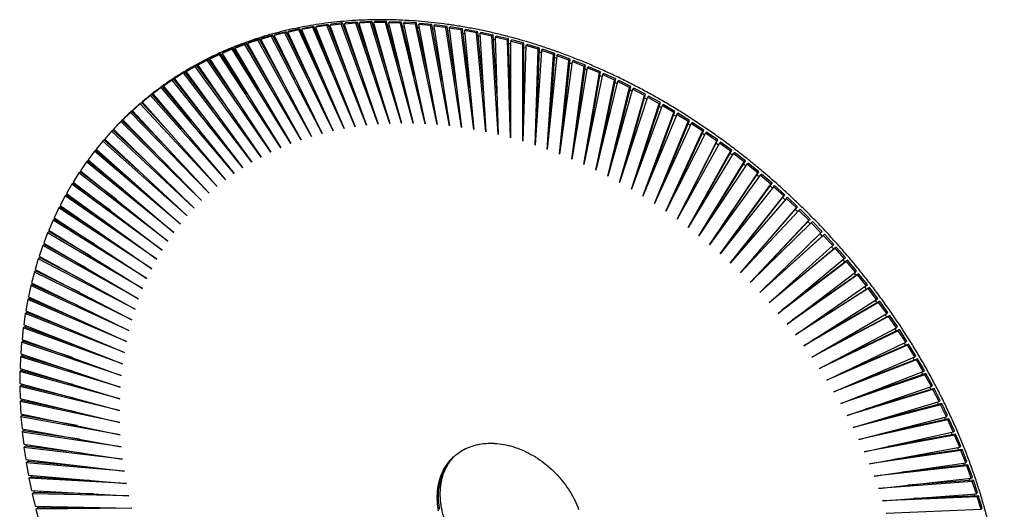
# Paper-space layout '_Trimétrica' of a CAD drawing. Header units: millimetres. Extents: x -402 to 400, y -405 to 403.
# Tile 3 of 3: x -402 to 400, y 4 to 403. Entities that reach past the tile are written whole.
import ezdxf

# ---------------------------------------------------------------- set-up
doc = ezdxf.new("R2010")
doc.units = ezdxf.units.MM

psp = doc.layouts.new('_Trimétrica')

# ---------------------------------------------------------------- linework, layer by layer
at = {"color": 7, "linetype": 'Continuous', "lineweight": 25}
for p, q in [((-115.27, 401.64), (-124.8, 401.23)), ((-116.21, 400.73), (-115.27, 401.64)), ((-102.22, 359.17), (-115.27, 401.64)), ((-113.72, 400.64), (-112.78, 401.55)), ((-103.17, 401.64), (-112.78, 401.55)), ((-104.1, 400.73), (-103.17, 401.64)), ((-91.13, 358.22), (-103.17, 401.64)), ((-101.59, 400.56), (-100.66, 401.47)), ((-90.96, 401.24), (-100.66, 401.47)), ((-174.81, 394.78), (-183.73, 392.8)), ((-183.73, 392.8), (-182.8, 393.71)), ((-173.87, 395.69), (-182.8, 393.71)), ((-174.81, 394.78), (-173.87, 395.69)), ((-137.84, 314.41), (-174.81, 394.78)), ((-156.51, 357.93), (-173.87, 395.69)), ((-163.38, 396.76), (-172.44, 395.09)), ((-172.44, 395.09), (-171.51, 396)), ((-172.44, 395.09), (-137.84, 314.41)), ((-162.45, 397.67), (-171.51, 396)), ((-163.38, 396.76), (-162.45, 397.67)), ((-128.71, 315.92), (-163.38, 396.76)), ((-145.86, 358.99), (-162.45, 397.67)), ((-151.8, 398.35), (-160.99, 396.99)), ((-160.99, 396.99), (-160.06, 397.9)), ((-160.99, 396.99), (-128.71, 315.92)), ((-160.87, 393.98), (-159.85, 394.13)), ((-150.87, 399.26), (-160.06, 397.9)), ((-151.8, 398.35), (-150.87, 399.26)), ((-119.46, 317.12), (-151.8, 398.35)), ((-135.09, 359.64), (-150.87, 399.26)), ((-149.4, 395.57), (-148.35, 395.69)), ((-140.07, 399.54), (-149.38, 398.49)), ((-149.38, 398.49), (-148.44, 399.41)), ((-149.38, 398.49), (-119.46, 317.12)), ((-139.13, 400.45), (-148.44, 399.41)), ((-140.07, 399.54), (-139.13, 400.45)), ((-110.09, 318.01), (-140.07, 399.54)), ((-124.22, 359.88), (-139.13, 400.45)), ((-137.78, 396.77), (-136.7, 396.87)), ((-137.62, 399.61), (-136.69, 400.52)), ((-128.2, 400.33), (-137.62, 399.61)), ((-137.62, 399.61), (-110.09, 318.01)), ((-127.27, 401.24), (-136.69, 400.52)), ((-128.2, 400.33), (-127.27, 401.24)), ((-100.61, 318.57), (-128.2, 400.33)), ((-113.26, 359.73), (-127.27, 401.24)), ((-126.03, 397.59), (-124.91, 397.66)), ((-125.73, 400.32), (-124.8, 401.23)), ((-116.21, 400.73), (-125.73, 400.32)), ((-125.73, 400.32), (-100.61, 318.57)), ((-91.04, 318.83), (-116.21, 400.73)), ((-114.16, 398.03), (-113, 398.06)), ((-104.1, 400.73), (-113.72, 400.64)), ((-113.72, 400.64), (-91.04, 318.83)), ((-81.38, 318.76), (-104.1, 400.73)), ((-102.17, 398.06), (-100.97, 398.03)), ((-101.59, 400.56), (-81.38, 318.76)), ((-91.9, 400.33), (-101.59, 400.56)), ((-91.9, 400.33), (-90.96, 401.24)), ((-71.64, 318.38), (-91.9, 400.33)), ((-80, 356.88), (-90.96, 401.24)), ((-90.08, 397.67), (-88.84, 397.6)), ((-89.37, 400.08), (-88.44, 400.99)), ((-89.37, 400.08), (-71.64, 318.38)), ((-79.6, 399.54), (-89.37, 400.08)), ((-78.67, 400.45), (-88.44, 400.99)), ((-79.6, 399.54), (-78.67, 400.45)), ((-61.84, 317.69), (-79.6, 399.54)), ((-68.83, 355.14), (-78.67, 400.45)), ((-77.9, 396.89), (-76.62, 396.79)), ((-77.07, 399.2), (-76.13, 400.11)), ((-77.07, 399.2), (-61.84, 317.69)), ((-67.23, 398.35), (-77.07, 399.2)), ((-66.3, 399.26), (-76.13, 400.11)), ((-67.23, 398.35), (-66.3, 399.26)), ((-51.97, 316.67), (-67.23, 398.35)), ((-57.66, 353.02), (-66.3, 399.26)), ((-65.64, 395.74), (-64.32, 395.59)), ((-64.69, 397.93), (-63.75, 398.84)), ((-64.69, 397.93), (-51.97, 316.67)), ((-54.8, 396.76), (-64.69, 397.93)), ((-53.86, 397.67), (-63.75, 398.84)), ((-54.8, 396.76), (-53.86, 397.67)), ((-42.06, 315.35), (-54.8, 396.76)), ((-46.48, 350.53), (-53.86, 397.67)), ((-53.32, 394.19), (-51.96, 394.01)), ((-52.24, 396.27), (-51.31, 397.18)), ((-52.24, 396.27), (-42.06, 315.35)), ((-42.31, 394.78), (-52.24, 396.27)), ((-41.37, 395.69), (-51.31, 397.18)), ((-42.31, 394.78), (-41.37, 395.69)), ((-32.1, 313.71), (-42.31, 394.78)), ((-35.33, 347.66), (-41.37, 395.69)), ((-39.75, 394.21), (-38.82, 395.12)), ((-39.75, 394.21), (-32.1, 313.71)), ((-29.78, 392.41), (-39.75, 394.21)), ((-28.85, 393.32), (-38.82, 395.12)), ((-208.02, 386.5), (-216.47, 383.6)), ((-207.08, 387.41), (-215.54, 384.51)), ((-208.02, 386.5), (-207.08, 387.41)), ((-164.38, 308), (-208.02, 386.5)), ((-187.59, 352.34), (-207.08, 387.41)), ((-197.14, 389.65), (-205.75, 387.05)), ((-205.75, 387.05), (-204.82, 387.96)), ((-205.75, 387.05), (-164.38, 308)), ((-196.2, 390.56), (-204.82, 387.96)), ((-197.14, 389.65), (-196.2, 390.56)), ((-155.68, 310.45), (-197.14, 389.65)), ((-177.39, 354.61), (-196.2, 390.56)), ((-186.06, 392.41), (-194.84, 390.12)), ((-194.84, 390.12), (-193.9, 391.03)), ((-194.84, 390.12), (-155.68, 310.45)), ((-194.25, 386.83), (-193.34, 387.08)), ((-185.13, 393.32), (-193.9, 391.03)), ((-186.06, 392.41), (-185.13, 393.32)), ((-146.83, 312.58), (-186.06, 392.41)), ((-167.02, 356.47), (-185.13, 393.32)), ((-183.73, 392.8), (-146.83, 312.58)), ((-183.3, 389.6), (-182.36, 389.83)), ((-40.94, 392.27), (-39.54, 392.01)), ((-29.78, 392.41), (-28.85, 393.32)), ((-22.12, 311.75), (-29.78, 392.41)), ((-24.2, 344.42), (-28.85, 393.32)), ((-28.52, 389.91), (-27.08, 389.61)), ((-27.22, 391.76), (-26.29, 392.67)), ((-27.22, 391.76), (-22.12, 311.75)), ((-17.23, 389.65), (-27.22, 391.76)), ((-16.29, 390.56), (-26.29, 392.67)), ((-17.23, 389.65), (-16.29, 390.56)), ((-12.11, 309.49), (-17.23, 389.65)), ((-13.12, 340.82), (-16.29, 390.56)), ((-16.08, 387.18), (-14.6, 386.83)), ((-14.67, 388.92), (-13.73, 389.83)), ((-4.66, 386.51), (-14.67, 388.92)), ((-14.67, 388.92), (-12.11, 309.49)), ((-3.72, 387.42), (-13.73, 389.83)), ((-4.66, 386.51), (-3.72, 387.42)), ((-2.1, 306.92), (-4.66, 386.51)), ((-2.1, 336.87), (-3.72, 387.42)), ((-2.1, 385.7), (-1.17, 386.61)), ((-2.1, 385.7), (-2.1, 306.92)), ((7.91, 382.98), (-2.1, 385.7)), ((8.85, 383.89), (-1.17, 386.61)), ((-229.16, 379.06), (-237.26, 375.55)), ((-228.22, 379.97), (-236.32, 376.47)), ((-229.16, 379.06), (-228.22, 379.97)), ((-181.29, 302.2), (-229.16, 379.06)), ((-207.44, 346.6), (-228.22, 379.97)), ((-218.69, 382.97), (-226.98, 379.76)), ((-226.98, 379.76), (-226.04, 380.68)), ((-226.98, 379.76), (-181.29, 302.2)), ((-217.76, 383.88), (-226.04, 380.68)), ((-218.69, 382.97), (-217.76, 383.88)), ((-172.92, 305.25), (-218.69, 382.97)), ((-197.61, 349.67), (-217.76, 383.88)), ((-216.47, 383.6), (-215.54, 384.51)), ((-216.47, 383.6), (-172.92, 305.25)), ((-215.56, 380.15), (-214.72, 380.45)), ((-205.01, 383.68), (-204.13, 383.95)), ((-3.62, 384.07), (-2.1, 383.68)), ((7.91, 382.98), (8.85, 383.89)), ((7.91, 304.05), (7.91, 382.98)), ((10.47, 382.09), (7.91, 304.05)), ((8.85, 332.58), (8.85, 383.89)), ((8.85, 380.59), (10.4, 380.15)), ((10.47, 382.09), (11.4, 383)), ((20.48, 379.07), (10.47, 382.09)), ((21.41, 379.98), (11.4, 383)), ((17.92, 300.87), (20.48, 379.07)), ((23.02, 378.1), (17.92, 300.87)), ((19.71, 327.95), (21.41, 379.98)), ((20.48, 379.07), (21.41, 379.98)), ((23.02, 378.1), (23.95, 379.02)), ((33.01, 374.78), (23.02, 378.1)), ((33.95, 375.69), (23.95, 379.02)), ((-249.4, 370.11), (-257.12, 366.02)), ((-248.47, 371.02), (-256.18, 366.93)), ((-249.4, 370.11), (-248.47, 371.02)), ((-197.49, 295.19), (-249.4, 370.11)), ((-226.47, 339.28), (-248.47, 371.02)), ((-239.4, 374.77), (-247.31, 370.97)), ((-247.31, 370.97), (-246.37, 371.88)), ((-247.31, 370.97), (-197.49, 295.19)), ((-238.46, 375.68), (-246.37, 371.88)), ((-239.4, 374.77), (-238.46, 375.68)), ((-189.48, 298.84), (-239.4, 374.77)), ((-217.07, 343.13), (-238.46, 375.68)), ((-237.26, 375.55), (-236.32, 376.47)), ((-237.26, 375.55), (-189.48, 298.84)), ((-236.02, 371.96), (-235.24, 372.32)), ((-225.92, 376.26), (-225.1, 376.58)), ((27.9, 297.4), (33.01, 374.78)), ((35.55, 373.74), (27.9, 297.4)), ((30.47, 323), (33.95, 375.69)), ((33.01, 374.78), (33.95, 375.69)), ((33.74, 372.5), (35.37, 371.9)), ((35.55, 373.74), (36.48, 374.65)), ((45.52, 370.12), (35.55, 373.74)), ((46.45, 371.03), (36.48, 374.65)), ((37.86, 293.63), (45.52, 370.12)), ((41.11, 317.73), (46.45, 371.03)), ((45.52, 370.12), (46.45, 371.03)), ((48.04, 369.01), (48.98, 369.92)), ((58.91, 366.01), (48.98, 369.92)), ((-259.16, 365.09), (-266.67, 360.71)), ((-266.67, 360.71), (-265.74, 361.62)), ((-258.23, 366), (-265.74, 361.62)), ((-259.16, 365.09), (-258.23, 366)), ((-205.31, 291.25), (-259.16, 365.09)), ((-235.64, 335.03), (-258.23, 366)), ((-257.12, 366.02), (-256.18, 366.93)), ((-257.12, 366.02), (-205.31, 291.25)), ((-255.52, 362.28), (-254.8, 362.68)), ((-245.89, 367.3), (-245.14, 367.68)), ((48.04, 369.01), (37.86, 293.63)), ((46.14, 367.88), (47.8, 367.22)), ((47.77, 289.57), (57.98, 365.1)), ((60.49, 363.91), (47.77, 289.57)), ((57.98, 365.1), (48.04, 369.01)), ((51.63, 312.15), (58.91, 366.01)), ((57.98, 365.1), (58.91, 366.01)), ((58.49, 362.9), (60.19, 362.19)), ((60.49, 363.91), (61.42, 364.82)), ((70.38, 359.71), (60.49, 363.91)), ((71.31, 360.62), (61.42, 364.82)), ((-277.91, 353.95), (-285, 349.01)), ((-276.98, 354.86), (-284.06, 349.92)), ((-277.91, 353.95), (-276.98, 354.86)), ((-220.33, 282.49), (-277.91, 353.95)), ((-253.23, 325.39), (-276.98, 354.86)), ((-268.67, 359.7), (-275.97, 355.04)), ((-275.97, 355.04), (-275.04, 355.95)), ((-275.97, 355.04), (-220.33, 282.49)), ((-267.74, 360.61), (-275.04, 355.95)), ((-268.67, 359.7), (-267.74, 360.61)), ((-212.92, 287.01), (-268.67, 359.7)), ((-244.57, 330.4), (-267.74, 360.61)), ((-266.67, 360.71), (-212.92, 287.01)), ((-264.9, 356.92), (-264.21, 357.33)), ((57.64, 285.22), (70.38, 359.71)), ((72.87, 358.45), (57.64, 285.22)), ((62.01, 306.27), (71.31, 360.62)), ((67.44, 280.58), (82.7, 353.96)), ((70.38, 359.71), (71.31, 360.62)), ((70.79, 357.57), (72.52, 356.8)), ((72.25, 300.1), (83.64, 354.87)), ((72.87, 358.45), (73.8, 359.37)), ((82.7, 353.96), (72.87, 358.45)), ((83.64, 354.87), (73.8, 359.37)), ((82.7, 353.96), (83.64, 354.87)), ((85.17, 352.64), (86.11, 353.55)), ((95.88, 348.78), (86.11, 353.55)), ((-286.89, 347.85), (-293.74, 342.64)), ((-285.95, 348.77), (-292.81, 343.55)), ((-286.89, 347.85), (-285.95, 348.77)), ((-227.52, 277.69), (-286.89, 347.85)), ((-261.63, 320.01), (-285.95, 348.77)), ((-285, 349.01), (-284.06, 349.92)), ((-285, 349.01), (-227.52, 277.69)), ((-282.87, 345.13), (-282.24, 345.59)), ((-274.03, 351.2), (-273.36, 351.63)), ((85.17, 352.64), (67.44, 280.58)), ((77.18, 275.67), (94.95, 347.87)), ((97.39, 346.47), (77.18, 275.67)), ((82.32, 293.66), (95.88, 348.78)), ((94.95, 347.87), (85.17, 352.64)), ((94.95, 347.87), (95.88, 348.78)), ((95.16, 345.86), (96.95, 344.92)), ((97.39, 346.47), (98.33, 347.39)), ((107.09, 341.43), (97.39, 346.47)), ((108.03, 342.34), (98.33, 347.39)), ((-295.58, 341.41), (-302.2, 335.93)), ((-294.64, 342.32), (-301.27, 336.84)), ((-295.58, 341.41), (-294.64, 342.32)), ((-234.49, 272.62), (-295.58, 341.41)), ((-269.74, 314.27), (-294.64, 342.32)), ((-293.74, 342.64), (-292.81, 343.55)), ((-293.74, 342.64), (-234.49, 272.62)), ((-291.42, 338.69), (-290.81, 339.18)), ((86.84, 270.48), (107.09, 341.43)), ((109.52, 339.97), (86.84, 270.48)), ((92.22, 286.95), (108.03, 342.34)), ((107.09, 341.43), (108.03, 342.34)), ((107.21, 339.46), (109.02, 338.45)), ((109.52, 339.97), (110.45, 340.88)), ((119.13, 334.64), (109.52, 339.97)), ((120.07, 335.56), (110.45, 340.88)), ((-303.98, 334.63), (-310.36, 328.89)), ((-310.36, 328.89), (-309.43, 329.8)), ((-303.05, 335.54), (-309.43, 329.8)), ((-303.98, 334.63), (-303.05, 335.54)), ((-241.23, 267.27), (-303.98, 334.63)), ((-277.55, 308.17), (-303.05, 335.54)), ((-302.2, 335.93), (-301.27, 336.84)), ((-302.2, 335.93), (-241.23, 267.27)), ((-299.69, 331.94), (-299.1, 332.44)), ((96.41, 265.03), (119.13, 334.64)), ((121.53, 333.12), (96.41, 265.03)), ((101.93, 279.99), (120.07, 335.56)), ((119.13, 334.64), (120.07, 335.56)), ((119.14, 332.73), (120.99, 331.66)), ((121.53, 333.12), (122.46, 334.03)), ((131.05, 327.53), (121.53, 333.12)), ((131.99, 328.44), (122.46, 334.03)), ((-312.08, 327.52), (-318.22, 321.52)), ((-318.22, 321.52), (-254, 255.78)), ((-312.08, 327.52), (-311.15, 328.43)), ((-247.74, 261.66), (-312.08, 327.52)), ((-285.06, 301.73), (-311.15, 328.43)), ((-310.36, 328.89), (-247.74, 261.66)), ((-307.66, 324.86), (-307.09, 325.38)), ((105.89, 259.31), (131.05, 327.53)), ((133.42, 325.94), (105.89, 259.31)), ((111.46, 272.78), (131.99, 328.44)), ((130.97, 325.68), (132.84, 324.54)), ((131.05, 327.53), (131.99, 328.44)), ((133.42, 325.94), (134.35, 326.85)), ((142.84, 320.09), (133.42, 325.94)), ((143.78, 321.01), (134.35, 326.85)), ((-327.36, 312.32), (-326.43, 313.23)), ((-299.12, 287.83), (-326.43, 313.23)), ((-319.88, 320.08), (-325.77, 313.83)), ((-325.77, 313.83), (-260.01, 249.65)), ((-319.88, 320.08), (-318.95, 320.99)), ((-254, 255.78), (-319.88, 320.08)), ((-292.26, 294.94), (-318.95, 320.99)), ((-315.34, 317.47), (-314.79, 318.01)), ((115.26, 253.33), (142.84, 320.09)), ((145.18, 318.44), (115.26, 253.33)), ((120.78, 265.35), (143.78, 321.01)), ((129.89, 257.69), (155.42, 313.25)), ((142.67, 318.32), (144.56, 317.11)), ((142.84, 320.09), (143.78, 321.01)), ((145.18, 318.44), (146.11, 319.35)), ((154.49, 312.34), (145.18, 318.44)), ((155.42, 313.25), (146.11, 319.35)), ((154.49, 312.34), (155.42, 313.25)), ((-334.53, 304.26), (-333.59, 305.17)), ((-305.66, 280.39), (-333.59, 305.17)), ((-332.91, 305.74), (-333.49, 305.03)), ((-327.36, 312.32), (-332.99, 305.83)), ((-332.99, 305.83), (-265.77, 243.28)), ((-260.01, 249.65), (-327.36, 312.32)), ((124.51, 247.1), (154.49, 312.34)), ((156.79, 310.62), (124.51, 247.1)), ((138.78, 249.82), (166.91, 305.18)), ((156.79, 310.62), (157.72, 311.54)), ((165.98, 304.27), (156.79, 310.62)), ((166.91, 305.18), (157.72, 311.54)), ((165.98, 304.27), (166.91, 305.18)), ((-339.7, 297.35), (-340.24, 296.64)), ((-334.53, 304.26), (-339.89, 297.52)), ((-339.89, 297.52), (-271.27, 236.66)), ((-265.77, 243.28), (-334.53, 304.26)), ((-329.72, 301.73), (-329.23, 302.33)), ((133.64, 240.63), (165.98, 304.27)), ((168.24, 302.5), (133.64, 240.63)), ((165.62, 302.63), (167.53, 301.23)), ((168.24, 302.5), (169.18, 303.41)), ((177.3, 295.9), (168.24, 302.5)), ((178.24, 296.81), (169.18, 303.41)), ((-341.36, 295.89), (-346.46, 288.92)), ((-341.36, 295.89), (-340.43, 296.8)), ((-271.27, 236.66), (-341.36, 295.89)), ((-311.84, 272.64), (-340.43, 296.8)), ((-336.42, 293.41), (-335.95, 294.02)), ((142.63, 233.91), (177.3, 295.9)), ((179.53, 294.07), (142.63, 233.91)), ((147.44, 241.76), (178.24, 296.81)), ((176.84, 294.32), (178.78, 292.85)), ((177.3, 295.9), (178.24, 296.81)), ((179.53, 294.07), (180.46, 294.98)), ((188.45, 287.24), (179.53, 294.07)), ((189.39, 288.15), (180.46, 294.98)), ((-347.86, 287.22), (-352.69, 280.03)), ((-347.86, 287.22), (-346.93, 288.14)), ((-276.5, 229.81), (-347.86, 287.22)), ((-317.68, 264.6), (-346.93, 288.14)), ((-346.17, 288.67), (-346.69, 287.94)), ((-346.46, 288.92), (-276.5, 229.81)), ((-342.79, 284.8), (-342.34, 285.43)), ((151.48, 226.97), (188.45, 287.24)), ((190.64, 285.35), (151.48, 226.97)), ((155.87, 233.51), (189.39, 288.15)), ((187.9, 285.73), (189.85, 284.18)), ((188.45, 287.24), (189.39, 288.15)), ((190.64, 285.35), (191.57, 286.26)), ((199.41, 278.29), (190.64, 285.35)), ((200.35, 279.2), (191.57, 286.26)), ((-354.02, 278.28), (-358.57, 270.86)), ((-354.02, 278.28), (-353.09, 279.19)), ((-281.46, 222.72), (-354.02, 278.28)), ((-323.16, 256.27), (-353.09, 279.19)), ((-352.3, 279.72), (-352.8, 278.97)), ((-352.69, 280.03), (-281.46, 222.72)), ((-348.82, 275.92), (-348.39, 276.57)), ((160.18, 219.79), (199.41, 278.29)), ((201.55, 276.35), (160.18, 219.79)), ((164.05, 225.09), (200.35, 279.2)), ((198.78, 276.86), (200.74, 275.24)), ((199.41, 278.29), (200.35, 279.2)), ((201.55, 276.35), (202.49, 277.26)), ((210.17, 269.07), (201.55, 276.35)), ((211.11, 269.98), (202.49, 277.26)), ((-359.83, 269.05), (-364.1, 261.43)), ((-359.83, 269.05), (-358.9, 269.96)), ((-286.15, 215.42), (-359.83, 269.05)), ((-328.27, 247.66), (-358.9, 269.96)), ((-358.1, 270.51), (-358.58, 269.73)), ((-358.57, 270.86), (-286.15, 215.42)), ((-354.52, 266.78), (-354.11, 267.45)), ((168.72, 212.4), (210.17, 269.07)), ((212.27, 267.07), (168.72, 212.4)), ((171.99, 216.5), (211.11, 269.98)), ((210.17, 269.07), (211.11, 269.98)), ((212.27, 267.07), (213.2, 267.99)), ((220.72, 259.58), (212.27, 267.07)), ((221.66, 260.49), (213.2, 267.99)), ((-365.29, 259.56), (-369.27, 251.73)), ((-365.29, 259.56), (-364.36, 260.47)), ((-290.56, 207.9), (-365.29, 259.56)), ((-333, 238.8), (-364.36, 260.47)), ((-364.1, 261.43), (-290.56, 207.9)), ((-359.85, 257.35), (-359.48, 258.06)), ((177.09, 204.8), (220.72, 259.58)), ((222.77, 257.53), (177.09, 204.8)), ((179.67, 207.77), (221.66, 260.49)), ((219.92, 258.31), (221.87, 256.48)), ((220.72, 259.58), (221.66, 260.49)), ((222.77, 257.53), (223.71, 258.44)), ((231.06, 249.83), (222.77, 257.53)), ((231.99, 250.74), (223.71, 258.44)), ((-370.39, 249.81), (-374.08, 241.79)), ((-370.39, 249.81), (-369.46, 250.72)), ((-294.68, 200.17), (-370.39, 249.81)), ((-337.36, 229.68), (-369.46, 250.72)), ((-369.27, 251.73), (-294.68, 200.17)), ((-368.62, 251.28), (-369.03, 250.44)), ((185.28, 196.99), (231.06, 249.83)), ((187.09, 198.91), (231.99, 250.74)), ((231.06, 249.83), (231.99, 250.74)), ((-374.08, 241.79), (-298.51, 192.25)), ((-373.33, 241.29), (-373.71, 240.42)), ((-364.81, 247.67), (-364.46, 248.41)), ((233.06, 247.73), (185.28, 196.99)), ((230.16, 248.62), (232.11, 246.73)), ((233.06, 247.73), (233.99, 248.64)), ((241.16, 239.83), (233.06, 247.73)), ((242.09, 240.74), (233.99, 248.64)), ((-375.13, 239.81), (-378.52, 231.6)), ((-375.13, 239.81), (-374.2, 240.72)), ((-298.51, 192.25), (-375.13, 239.81)), ((-341.34, 220.32), (-374.2, 240.72)), ((-369.42, 237.76), (-369.09, 238.51)), ((193.29, 188.98), (241.16, 239.83)), ((243.11, 237.69), (193.29, 188.98)), ((194.24, 189.91), (242.09, 240.74)), ((240.17, 238.7), (242.12, 236.72)), ((241.16, 239.83), (242.09, 240.74)), ((243.11, 237.69), (244.04, 238.6)), ((251.02, 229.59), (243.11, 237.69)), ((251.95, 230.5), (244.04, 238.6)), ((-379.5, 229.57), (-382.59, 221.18)), ((-379.5, 229.57), (-378.57, 230.48)), ((-302.05, 184.13), (-379.5, 229.57)), ((-344.92, 210.74), (-378.57, 230.48)), ((-378.52, 231.6), (-302.05, 184.13)), ((-377.67, 231.07), (-378.04, 230.17)), ((-373.68, 227.61), (-373.36, 228.39)), ((201.11, 180.79), (251.02, 229.59)), ((252.92, 227.41), (201.11, 180.79)), ((202.04, 181.7), (251.95, 230.5)), ((253.85, 228.32), (202.04, 181.7)), ((249.96, 228.55), (251.87, 226.53)), ((251.02, 229.59), (251.95, 230.5)), ((252.92, 227.41), (253.85, 228.32)), ((260.63, 219.12), (252.92, 227.41)), ((261.57, 220.03), (253.85, 228.32)), ((-383.49, 219.1), (-386.29, 210.54)), ((-383.49, 219.1), (-382.56, 220.01)), ((-305.29, 175.83), (-383.49, 219.1)), ((-382.59, 221.18), (-305.29, 175.83)), ((-348.12, 200.95), (-382.56, 220.01)), ((-381.66, 220.63), (-382, 219.7)), ((-377.57, 217.25), (-377.27, 218.06)), ((208.72, 172.42), (260.63, 219.12)), ((262.47, 216.9), (208.72, 172.42)), ((263.41, 217.81), (210.64, 174.14)), ((260.63, 219.12), (261.57, 220.03)), ((262.47, 216.9), (263.41, 217.81)), ((269.98, 208.44), (262.47, 216.9)), ((270.92, 209.35), (263.41, 217.81)), ((-387.11, 208.42), (-386.18, 209.33)), ((-386.29, 210.54), (-308.24, 167.35)), ((-350.92, 190.97), (-386.18, 209.33)), ((-385.28, 209.98), (-385.6, 209.02)), ((269.98, 208.44), (270.92, 209.35)), ((-387.11, 208.42), (-389.6, 199.69)), ((-308.24, 167.35), (-387.11, 208.42)), ((216.13, 163.87), (269.98, 208.44)), ((271.77, 206.17), (216.13, 163.87)), ((272.7, 207.08), (219.12, 166.35)), ((268.85, 207.5), (270.56, 205.46)), ((271.77, 206.17), (272.7, 207.08)), ((279.07, 197.55), (271.77, 206.17)), ((280, 198.46), (272.7, 207.08)), ((-390.35, 197.53), (-392.54, 188.65)), ((-390.35, 197.53), (-389.42, 198.44)), ((-310.88, 158.71), (-390.35, 197.53)), ((-389.6, 199.69), (-310.88, 158.71)), ((-353.32, 180.81), (-389.42, 198.44)), ((-388.51, 199.13), (-388.78, 198.12)), ((-384.2, 195.89), (-383.97, 196.76)), ((223.32, 155.16), (279.07, 197.55)), ((280.79, 195.24), (223.32, 155.16)), ((281.73, 196.15), (227.46, 158.31)), ((277.87, 196.64), (279.51, 194.61)), ((279.07, 197.55), (280, 198.46)), ((280.79, 195.24), (281.73, 196.15)), ((287.88, 186.46), (280.79, 195.24)), ((288.81, 187.37), (281.73, 196.15)), ((-393.21, 186.44), (-395.09, 177.41)), ((-393.21, 186.44), (-392.28, 187.35)), ((-313.22, 149.91), (-393.21, 186.44)), ((-392.54, 188.65), (-313.22, 149.91)), ((-355.33, 170.47), (-392.28, 187.35)), ((-391.34, 188.06), (-391.58, 187.03)), ((-386.94, 184.91), (-386.73, 185.81)), ((230.29, 146.3), (287.88, 186.46)), ((290.47, 185.03), (235.63, 150.02)), ((286.63, 185.59), (288.19, 183.57)), ((287.88, 186.46), (288.81, 187.37)), ((289.54, 184.12), (290.47, 185.03)), ((297.33, 176.09), (290.47, 185.03)), ((-395.09, 177.41), (-315.25, 140.95)), ((-393.8, 176.82), (-394.01, 175.76)), ((202.04, 181.7), (201.11, 180.79)), ((289.54, 184.12), (230.29, 146.3)), ((296.4, 175.18), (289.54, 184.12)), ((-395.68, 175.16), (-397.25, 166)), ((-395.68, 175.16), (-394.75, 176.07)), ((-315.25, 140.95), (-395.68, 175.16)), ((-356.93, 159.99), (-394.75, 176.07)), ((-389.31, 173.76), (-389.13, 174.69)), ((237.03, 137.29), (296.4, 175.18)), ((298, 172.81), (237.03, 137.29)), ((298.93, 173.72), (243.63, 141.5)), ((295.1, 174.36), (296.58, 172.35)), ((296.4, 175.18), (297.33, 176.09)), ((298, 172.81), (298.93, 173.72)), ((304.62, 163.73), (298, 172.81)), ((305.56, 164.64), (298.93, 173.72)), ((-397.76, 163.71), (-399.02, 154.42)), ((-397.76, 163.71), (-396.83, 164.62)), ((-316.97, 131.86), (-397.76, 163.71)), ((-397.25, 166), (-316.97, 131.86)), ((-358.14, 149.37), (-396.83, 164.62)), ((-395.88, 165.42), (-396.07, 164.32)), ((-391.31, 162.44), (-391.15, 163.4)), ((243.54, 128.14), (304.62, 163.73)), ((306.16, 161.33), (243.54, 128.14)), ((307.1, 162.24), (251.44, 132.74)), ((304.62, 163.73), (305.56, 164.64)), ((306.16, 161.33), (307.1, 162.24)), ((312.55, 152.12), (306.16, 161.33)), ((313.48, 153.03), (307.1, 162.24)), ((-399.46, 152.1), (-398.52, 153.01)), ((-399.02, 154.42), (-318.38, 122.63)), ((-358.94, 138.62), (-398.52, 153.01)), ((-397.58, 153.86), (-397.74, 152.72)), ((312.55, 152.12), (313.48, 153.03)), ((-399.46, 152.1), (-400.4, 142.69)), ((-318.38, 122.63), (-399.46, 152.1)), ((-392.92, 150.97), (-392.79, 151.97)), ((249.8, 118.86), (312.55, 152.12)), ((314.02, 149.69), (249.8, 118.86)), ((314.95, 150.6), (259.06, 123.77)), ((311.18, 151.39), (312.47, 149.41)), ((314.02, 149.69), (314.95, 150.6)), ((320.16, 140.35), (314.02, 149.69)), ((321.09, 141.26), (314.95, 150.6)), ((-400.76, 140.33), (-401.38, 130.81)), ((-400.76, 140.33), (-399.82, 141.24)), ((-319.48, 113.28), (-400.76, 140.33)), ((-400.4, 142.69), (-319.48, 113.28)), ((-359.35, 127.77), (-399.82, 141.24)), ((-394.13, 139.35), (-394.05, 140.38)), ((255.81, 109.47), (320.16, 140.35)), ((321.57, 137.9), (255.81, 109.47)), ((322.5, 138.81), (266.47, 114.58)), ((318.73, 139.67), (319.94, 137.7)), ((320.16, 140.35), (321.09, 141.26)), ((321.57, 137.9), (322.5, 138.81)), ((327.45, 128.45), (321.57, 137.9)), ((328.39, 129.36), (322.5, 138.81)), ((-401.66, 128.42), (-400.73, 129.33)), ((-401.38, 130.81), (-320.27, 103.82)), ((-359.36, 116.83), (-400.73, 129.33)), ((-399.81, 130.29), (-399.87, 129.07)), ((-394.94, 127.58), (-394.89, 128.65)), ((261.57, 99.96), (327.45, 128.45)), ((327.45, 128.45), (328.39, 129.36)), ((-401.66, 128.42), (-401.98, 118.81)), ((-320.27, 103.82), (-401.66, 128.42)), ((328.79, 125.97), (261.57, 99.96)), ((329.73, 126.88), (273.66, 105.18)), ((325.96, 127.8), (327.11, 125.86)), ((328.79, 125.97), (329.73, 126.88)), ((334.42, 116.41), (328.79, 125.97)), ((335.36, 117.32), (329.73, 126.88)), ((-402.17, 116.39), (-401.24, 117.3)), ((-402.17, 116.39), (-402.17, 106.68)), ((-320.74, 94.25), (-402.17, 116.39)), ((-401.98, 118.81), (-320.74, 94.25)), ((-358.98, 105.81), (-401.24, 117.3)), ((-400.32, 118.31), (-400.35, 117.06)), ((-395.38, 115.7), (-395.35, 116.81)), ((267.07, 90.35), (334.42, 116.41)), ((335.69, 113.91), (267.07, 90.35)), ((336.63, 114.82), (280.62, 95.59)), ((332.88, 115.81), (333.95, 113.9)), ((334.42, 116.41), (335.36, 117.32)), ((335.69, 113.91), (336.63, 114.82)), ((341.06, 104.26), (335.69, 113.91)), ((341.99, 105.17), (336.63, 114.82)), ((-402.29, 104.23), (-401.36, 105.15)), ((-402.17, 106.68), (-320.9, 84.59)), ((-358.2, 94.73), (-401.36, 105.15)), ((-400.45, 106.21), (-400.44, 104.92)), ((-395.43, 103.72), (-395.44, 104.85)), ((341.06, 104.26), (341.99, 105.17)), ((-402.29, 104.23), (-401.98, 94.45)), ((-320.9, 84.59), (-402.29, 104.23)), ((272.3, 80.65), (341.06, 104.26)), ((342.26, 101.74), (272.3, 80.65)), ((343.19, 102.65), (287.33, 85.81)), ((339.47, 103.71), (340.48, 101.83)), ((342.26, 101.74), (343.19, 102.65)), ((347.36, 92), (342.26, 101.74)), ((348.29, 92.91), (343.19, 102.65)), ((-402.01, 91.98), (-401.08, 92.89)), ((-402.01, 91.98), (-401.38, 82.12)), ((-320.74, 74.84), (-402.01, 91.98)), ((-401.98, 94.45), (-320.74, 74.84)), ((-357.04, 83.6), (-401.08, 92.89)), ((-400.2, 94.02), (-400.15, 92.69)), ((-395.11, 91.63), (-395.15, 92.8)), ((277.26, 70.87), (347.36, 92)), ((348.49, 89.47), (277.26, 70.87)), ((349.42, 90.38), (293.8, 75.86)), ((347.36, 92), (348.29, 92.91)), ((348.49, 89.47), (349.42, 90.38)), ((353.31, 79.65), (348.49, 89.47)), ((354.24, 80.56), (349.42, 90.38)), ((-401.38, 82.12), (-320.27, 65.02)), ((-401.34, 79.63), (-400.41, 80.54)), ((-355.49, 72.45), (-400.41, 80.54)), ((353.31, 79.65), (354.24, 80.56)), ((-401.34, 79.63), (-400.4, 69.71)), ((-320.27, 65.02), (-401.34, 79.63)), ((281.95, 61.02), (353.31, 79.65)), ((354.37, 77.1), (281.95, 61.02)), ((355.3, 78.01), (300, 65.73)), ((351.62, 79.21), (352.45, 77.38)), ((354.37, 77.1), (355.3, 78.01)), ((358.91, 67.22), (354.37, 77.1)), ((359.85, 68.13), (355.3, 78.01)), ((-400.4, 69.71), (-319.48, 55.13)), ((-400.27, 67.2), (-399.34, 68.11)), ((-400.27, 67.2), (-399.02, 57.23)), ((-319.48, 55.13), (-400.27, 67.2)), ((-353.56, 61.27), (-399.34, 68.11)), ((-398.53, 69.37), (-398.37, 67.96)), ((-393.27, 67.2), (-393.41, 68.45)), ((286.35, 51.11), (358.91, 67.22)), ((359.9, 64.66), (286.35, 51.11)), ((360.83, 65.57), (305.93, 55.45)), ((357.16, 66.83), (357.93, 65.04)), ((358.91, 67.22), (359.85, 68.13)), ((359.9, 64.66), (360.83, 65.57)), ((364.16, 54.72), (359.9, 64.66)), ((365.09, 55.63), (360.83, 65.57)), ((-399.02, 57.23), (-318.38, 45.18)), ((-397.09, 56.94), (-396.89, 55.49)), ((-32.49, 56.01), (-30.87, 56.5)), ((-30.87, 56.5), (-30.86, 56.47)), ((-30.86, 56.47), (-29.22, 56.9)), ((-29.22, 56.9), (-29.2, 56.87)), ((-29.2, 56.87), (-27.53, 57.24)), ((-27.53, 57.24), (-27.52, 57.21)), ((-27.52, 57.21), (-25.82, 57.52)), ((-25.82, 57.52), (-25.81, 57.49)), ((-25.81, 57.49), (-24.09, 57.75)), ((-24.09, 57.75), (-24.08, 57.72)), ((-24.08, 57.72), (-22.33, 57.91)), ((-22.33, 57.91), (-22.32, 57.88)), ((-22.32, 57.88), (-20.56, 58.02)), ((-20.56, 58.02), (-20.55, 57.99)), ((-20.55, 57.99), (-18.76, 58.07)), ((-18.76, 58.07), (-18.76, 58.04)), ((-18.76, 58.04), (-16.95, 58.06)), ((-16.95, 58.06), (-16.95, 58.03)), ((-16.95, 58.03), (-15.13, 57.98)), ((-15.13, 57.98), (-15.12, 57.95)), ((-15.12, 57.95), (-13.29, 57.85)), ((-13.29, 57.85), (-13.29, 57.82)), ((-13.29, 57.82), (-11.44, 57.66)), ((-11.44, 57.66), (-11.44, 57.63)), ((-11.44, 57.63), (-9.59, 57.42)), ((-9.59, 57.42), (-9.58, 57.39)), ((-9.58, 57.39), (-7.72, 57.11)), ((-7.72, 57.11), (-7.72, 57.08)), ((-7.72, 57.08), (-5.85, 56.74)), ((-5.85, 56.74), (-5.85, 56.71)), ((-5.85, 56.71), (-3.98, 56.32)), ((-3.98, 56.32), (-3.98, 56.29)), ((-3.98, 56.29), (-2.1, 55.84)), ((-398.81, 54.7), (-397.88, 55.61)), ((-398.81, 54.7), (-397.25, 44.69)), ((-318.38, 45.18), (-398.81, 54.7)), ((-351.26, 50.09), (-397.88, 55.61)), ((-391.76, 54.88), (-391.94, 56.17)), ((-48.1, 47.33), (-46.9, 48.41)), ((-46.9, 48.41), (-46.88, 48.38)), ((-46.88, 48.38), (-45.64, 49.41)), ((-45.64, 49.41), (-45.62, 49.38)), ((-45.62, 49.38), (-44.33, 50.36)), ((-44.33, 50.36), (-44.31, 50.34)), ((-44.31, 50.34), (-42.99, 51.26)), ((-42.99, 51.26), (-42.97, 51.23)), ((-42.97, 51.23), (-41.6, 52.11)), ((-41.6, 52.11), (-41.58, 52.08)), ((-41.58, 52.08), (-40.17, 52.9)), ((-40.17, 52.9), (-40.15, 52.87)), ((-40.15, 52.87), (-38.71, 53.64)), ((-38.71, 53.64), (-38.69, 53.61)), ((-38.69, 53.61), (-37.21, 54.32)), ((-37.21, 54.32), (-37.19, 54.3)), ((-37.19, 54.3), (-35.67, 54.95)), ((-35.67, 54.95), (-35.66, 54.92)), ((-35.66, 54.92), (-34.1, 55.52)), ((-34.1, 55.52), (-34.09, 55.5)), ((-34.09, 55.5), (-32.5, 56.04)), ((-32.5, 56.04), (-32.49, 56.01)), ((-2.1, 55.84), (-2.1, 55.81)), ((-2.1, 55.81), (-0.22, 55.3)), ((-0.22, 55.3), (-0.22, 55.27)), ((-0.22, 55.27), (1.65, 54.7)), ((1.65, 54.7), (1.65, 54.68)), ((1.65, 54.68), (3.52, 54.05)), ((3.52, 54.05), (3.52, 54.03)), ((3.52, 54.03), (5.39, 53.35)), ((5.39, 53.35), (5.38, 53.32)), ((5.38, 53.32), (7.24, 52.59)), ((7.24, 52.59), (7.24, 52.56)), ((7.24, 52.56), (9.09, 51.77)), ((9.09, 51.77), (9.09, 51.74)), ((9.09, 51.74), (10.93, 50.9)), ((10.93, 50.9), (10.92, 50.88)), ((10.92, 50.88), (12.75, 49.98)), ((12.75, 49.98), (12.75, 49.96)), ((12.75, 49.96), (14.56, 49.01)), ((14.56, 49.01), (14.56, 48.99)), ((14.56, 48.99), (16.36, 47.99)), ((290.48, 41.14), (364.16, 54.72)), ((365.07, 52.15), (290.48, 41.14)), ((366, 53.07), (311.57, 45.03)), ((362.34, 54.39), (363.05, 52.63)), ((364.16, 54.72), (365.09, 55.63)), ((365.07, 52.15), (366, 53.07)), ((369.05, 42.17), (365.07, 52.15)), ((369.98, 43.08), (366, 53.07)), ((-397.25, 44.69), (-316.97, 35.19)), ((-396.96, 42.14), (-396.03, 43.05)), ((-396.96, 42.14), (-395.09, 32.1)), ((-316.97, 35.19), (-396.96, 42.14)), ((-348.59, 38.93), (-396.03, 43.05)), ((-395.26, 44.45), (-395.02, 42.97)), ((-389.88, 42.52), (-390.1, 43.84)), ((-54.41, 40.04), (-53.51, 41.39)), ((-54.41, 40.04), (-53.48, 40.95)), ((-54.36, 39.58), (-53.58, 40.86)), ((-53.51, 41.39), (-53.48, 41.37)), ((-53.48, 41.37), (-52.53, 42.67)), ((-53.48, 41.37), (-52.55, 42.28)), ((-53.48, 40.95), (-52.67, 42.17)), ((-52.55, 42.28), (-51.72, 43.42)), ((-52.53, 42.67), (-52.51, 42.65)), ((-52.51, 42.65), (-51.5, 43.91)), ((-52.51, 42.65), (-51.57, 43.56)), ((-51.57, 43.56), (-50.73, 44.62)), ((-51.5, 43.91), (-51.48, 43.89)), ((-51.48, 43.89), (-50.42, 45.11)), ((-51.48, 43.89), (-50.54, 44.8)), ((-50.54, 44.8), (-49.75, 45.72)), ((-50.42, 45.11), (-50.4, 45.08)), ((-50.4, 45.08), (-49.29, 46.26)), ((-50.4, 45.08), (-49.46, 46)), ((-49.46, 46), (-48.9, 46.59)), ((-49.29, 46.26), (-49.27, 46.23)), ((-49.27, 46.23), (-48.12, 47.36)), ((-49.27, 46.23), (-48.34, 47.14)), ((-48.34, 47.14), (-48.12, 47.36)), ((-48.12, 47.36), (-48.1, 47.33)), ((16.36, 47.99), (16.35, 47.96)), ((16.35, 47.96), (18.13, 46.92)), ((18.13, 46.92), (18.12, 46.89)), ((18.12, 46.89), (19.89, 45.8)), ((19.89, 45.8), (19.88, 45.77)), ((19.88, 45.77), (21.62, 44.63)), ((21.62, 44.63), (21.61, 44.61)), ((21.61, 44.61), (23.33, 43.42)), ((23.33, 43.42), (23.32, 43.39)), ((23.32, 43.39), (25.02, 42.16)), ((25.02, 42.16), (25, 42.14)), ((25, 42.14), (26.67, 40.86)), ((26.67, 40.86), (26.66, 40.84)), ((26.66, 40.84), (28.3, 39.51)), ((294.31, 31.13), (369.05, 42.17)), ((370.81, 40.5), (316.92, 34.47)), ((367.18, 41.89), (367.82, 40.17)), ((369.05, 42.17), (369.98, 43.08)), ((369.88, 39.59), (370.81, 40.5)), ((374.5, 30.48), (370.81, 40.5)), ((-58.88, 31.26), (-58.3, 32.83)), ((-58.88, 31.26), (-57.94, 32.17)), ((-58.49, 30.58), (-57.99, 32.12)), ((-58.3, 32.83), (-58.27, 32.81)), ((-58.27, 32.81), (-57.63, 34.35)), ((-58.27, 32.81), (-57.34, 33.73)), ((-57.94, 32.17), (-57.39, 33.67)), ((-57.63, 34.35), (-57.61, 34.33)), ((-57.61, 34.33), (-56.92, 35.84)), ((-57.61, 34.33), (-56.67, 35.25)), ((-57.34, 33.73), (-56.73, 35.19)), ((-56.92, 35.84), (-56.89, 35.82)), ((-56.89, 35.82), (-56.14, 37.29)), ((-56.89, 35.82), (-55.96, 36.73)), ((-56.67, 35.25), (-56.02, 36.67)), ((-56.14, 37.29), (-56.12, 37.27)), ((-56.12, 37.27), (-55.32, 38.69)), ((-56.12, 37.27), (-55.18, 38.18)), ((-55.96, 36.73), (-55.26, 38.11)), ((-55.32, 38.69), (-55.29, 38.67)), ((-55.29, 38.67), (-54.44, 40.06)), ((-55.29, 38.67), (-54.36, 39.58)), ((-55.18, 38.18), (-54.44, 39.5)), ((-54.44, 40.06), (-54.41, 40.04)), ((28.3, 39.51), (28.29, 39.49)), ((28.29, 39.49), (29.9, 38.13)), ((29.9, 38.13), (29.89, 38.11)), ((29.89, 38.11), (31.47, 36.7)), ((31.47, 36.7), (31.46, 36.68)), ((31.46, 36.68), (33.01, 35.24)), ((33.01, 35.24), (32.99, 35.22)), ((32.99, 35.22), (34.51, 33.74)), ((34.51, 33.74), (34.49, 33.72)), ((34.49, 33.72), (35.97, 32.21)), ((35.97, 32.21), (35.95, 32.19)), ((35.95, 32.19), (35.97, 32.21)), ((35.95, 32.19), (37.4, 30.64)), ((369.88, 39.59), (294.31, 31.13)), ((373.57, 29.57), (369.88, 39.59)), ((-395.09, 32.1), (-315.25, 25.16)), ((-394.72, 29.54), (-393.79, 30.45)), ((-394.72, 29.54), (-392.54, 19.48)), ((-315.25, 25.16), (-394.72, 29.54)), ((-345.56, 27.8), (-393.79, 30.45)), ((-393.06, 31.92), (-392.78, 30.4)), ((-387.63, 30.11), (-387.89, 31.47)), ((-61.06, 23.03), (-60.77, 24.74)), ((-60.77, 24.74), (-60.74, 24.73)), ((-60.74, 24.73), (-60.39, 26.42)), ((-60.74, 24.73), (-59.81, 25.64)), ((-60.39, 26.42), (-60.36, 26.41)), ((-60.36, 26.41), (-59.95, 28.07)), ((-60.36, 26.41), (-59.43, 27.32)), ((-60.13, 23.94), (-59.85, 25.6)), ((-59.95, 28.07), (-59.92, 28.05)), ((-59.92, 28.05), (-59.46, 29.69)), ((-59.92, 28.05), (-58.99, 28.97)), ((-59.81, 25.64), (-59.47, 27.28)), ((-59.46, 29.69), (-59.43, 29.67)), ((-59.43, 29.67), (-58.9, 31.28)), ((-59.43, 29.67), (-58.49, 30.58)), ((-59.43, 27.32), (-59.03, 28.92)), ((-58.99, 28.97), (-58.54, 30.54)), ((-58.9, 31.28), (-58.88, 31.26)), ((37.4, 30.64), (37.38, 30.62)), ((37.38, 30.62), (37.4, 30.64)), ((37.38, 30.62), (38.79, 29.04)), ((38.79, 29.04), (38.77, 29.02)), ((38.77, 29.02), (38.78, 29.04)), ((38.77, 29.02), (40.13, 27.4)), ((40.11, 27.39), (40.13, 27.41)), ((40.13, 27.4), (40.11, 27.39)), ((40.11, 27.39), (41.44, 25.74)), ((41.42, 25.73), (41.44, 25.75)), ((41.44, 25.74), (41.42, 25.73)), ((41.42, 25.73), (42.7, 24.06)), ((297.85, 21.09), (373.57, 29.57)), ((374.32, 26.99), (297.85, 21.09)), ((375.26, 27.9), (321.96, 23.79)), ((373.57, 29.57), (374.5, 30.48)), ((374.32, 26.99), (375.26, 27.9)), ((377.71, 16.94), (374.32, 26.99)), ((378.65, 17.85), (375.26, 27.9)), ((-392.54, 19.48), (-313.22, 15.11)), ((-392.1, 16.91), (-391.16, 17.83)), ((-392.1, 16.91), (-389.6, 6.84)), ((-313.22, 15.11), (-392.1, 16.91)), ((-342.17, 16.7), (-391.16, 17.83)), ((-390.49, 19.37), (-390.16, 17.8)), ((-385, 17.68), (-385.31, 19.08)), ((-61.77, 15.98), (-61.71, 17.79)), ((-61.77, 15.98), (-60.84, 16.9)), ((-61.71, 17.79), (-61.68, 17.78)), ((-61.68, 17.78), (-61.56, 19.56)), ((-61.68, 17.78), (-60.75, 18.69)), ((-61.56, 19.56), (-61.53, 19.55)), ((-61.53, 19.55), (-61.36, 21.31)), ((-61.53, 19.55), (-60.6, 20.46)), ((-61.36, 21.31), (-61.33, 21.3)), ((-61.33, 21.3), (-61.09, 23.04)), ((-61.33, 21.3), (-60.39, 22.21)), ((-61.09, 23.04), (-61.06, 23.03)), ((-61.06, 23.03), (-60.13, 23.94)), ((-60.86, 15.09), (-60.86, 16.87)), ((-60.84, 16.9), (-60.78, 18.66)), ((-60.75, 18.69), (-60.63, 20.43)), ((-60.6, 20.46), (-60.43, 22.18)), ((-60.39, 22.21), (-60.17, 23.9)), ((42.7, 24.06), (42.68, 24.04)), ((42.68, 24.04), (42.7, 24.06)), ((42.68, 24.04), (43.92, 22.34)), ((43.9, 22.33), (43.92, 22.35)), ((43.92, 22.34), (43.9, 22.33)), ((43.9, 22.33), (45.09, 20.6)), ((45.07, 20.59), (45.09, 20.61)), ((45.09, 20.6), (45.07, 20.59)), ((45.07, 20.59), (46.22, 18.84)), ((46.2, 18.83), (46.22, 18.85)), ((46.22, 18.84), (46.2, 18.83)), ((46.2, 18.83), (47.3, 17.06)), ((47.28, 17.05), (47.29, 17.07)), ((47.3, 17.06), (47.28, 17.05)), ((47.28, 17.05), (48.33, 15.26)), ((301.09, 11.03), (377.71, 16.94)), ((375.74, 16.79), (376.23, 15.14)), ((377.71, 16.94), (378.65, 17.85)), ((-61.83, 14.18), (-61.8, 14.17)), ((-61.77, 12.35), (-61.83, 14.18)), ((-61.8, 15.99), (-61.77, 15.98)), ((-61.8, 14.17), (-61.8, 15.99)), ((-61.8, 14.17), (-60.86, 15.09)), ((-61.8, 12.36), (-61.77, 12.35)), ((-61.68, 10.51), (-61.8, 12.36)), ((-61.77, 12.35), (-60.84, 13.26)), ((-61.71, 10.52), (-61.68, 10.51)), ((-61.53, 8.66), (-61.71, 10.52)), ((-61.68, 10.51), (-60.75, 11.42)), ((-61.56, 8.66), (-61.53, 8.66)), ((-61.33, 6.8), (-61.56, 8.66)), ((-61.53, 8.66), (-60.6, 9.57)), ((-60.84, 13.26), (-60.89, 15.06)), ((-60.75, 11.42), (-60.86, 13.23)), ((-60.6, 9.57), (-60.77, 11.4)), ((-60.39, 7.71), (-60.63, 9.54)), ((48.3, 15.25), (48.32, 15.27)), ((48.33, 15.26), (48.3, 15.25)), ((48.3, 15.25), (49.31, 13.45)), ((49.28, 13.44), (49.3, 13.46)), ((49.31, 13.45), (49.28, 13.44)), ((49.28, 13.44), (50.24, 11.61)), ((50.21, 11.61), (50.23, 11.63)), ((50.21, 11.61), (51.12, 9.77)), ((50.24, 11.61), (50.21, 11.61)), ((51.09, 9.76), (51.11, 9.78)), ((51.12, 9.77), (51.09, 9.76)), ((51.09, 9.76), (51.94, 7.91)), ((378.39, 14.36), (301.09, 11.03)), ((379.33, 15.27), (326.69, 13)), ((378.39, 14.36), (379.33, 15.27)), ((381.49, 4.29), (378.39, 14.36)), ((382.42, 5.2), (379.33, 15.27)), ((-389.6, 6.84), (-310.88, 5.03)), ((-389.08, 4.27), (-388.15, 5.18)), ((-310.88, 5.03), (-389.08, 4.27)), ((-389.08, 4.27), (-386.29, -5.81)), ((-338.44, 5.66), (-388.15, 5.18)), ((-61.36, 6.8), (-61.33, 6.8)), ((-61.06, 4.92), (-61.36, 6.8)), ((-61.33, 6.8), (-60.39, 7.71)), ((-61.09, 4.93), (-61.06, 4.92)), ((-60.74, 3.05), (-61.09, 4.93)), ((-61.06, 4.92), (-60.13, 5.84)), ((-60.13, 5.84), (-60.42, 7.68)), ((-59.81, 3.96), (-60.15, 5.81)), ((51.92, 7.9), (51.94, 7.92)), ((51.94, 7.91), (51.92, 7.9)), ((51.92, 7.9), (52.72, 6.04)), ((52.69, 6.04), (52.71, 6.06)), ((52.69, 6.04), (53.43, 4.17)), ((52.72, 6.04), (52.69, 6.04)), ((304.04, 0.95), (381.49, 4.29)), ((381.49, 4.29), (382.42, 5.2))]:
    psp.add_line(p, q, dxfattribs=at)
for points, knots in [([(400.49, -108.16), (400.48, -106.36), (400.46, -101.13), (400.21, -92.41), (399.64, -82.01), (398.79, -71.55), (397.67, -61.04), (396.27, -50.49), (394.59, -39.9), (392.63, -29.28), (390.4, -18.64), (387.9, -8), (385.12, 2.66), (382.08, 13.31), (378.77, 23.96), (375.19, 34.58), (371.36, 45.18), (367.26, 55.75), (362.91, 66.29), (358.3, 76.77), (353.45, 87.2), (348.34, 97.57), (343, 107.87), (337.41, 118.1), (331.59, 128.24), (325.54, 138.3), (319.26, 148.26), (312.75, 158.11), (306.03, 167.85), (299.1, 177.48), (291.95, 186.98), (284.61, 196.35), (277.06, 205.59), (269.32, 214.68), (261.39, 223.62), (253.28, 232.41), (245, 241.03), (236.54, 249.48), (227.92, 257.76), (219.13, 265.86), (210.2, 273.78), (201.12, 281.5), (191.9, 289.03), (182.54, 296.36), (173.06, 303.47), (163.45, 310.38), (153.73, 317.07), (143.91, 323.54), (133.98, 329.78), (123.96, 335.8), (113.85, 341.58), (103.66, 347.12), (93.4, 352.41), (83.08, 357.46), (72.7, 362.27), (62.26, 366.82), (51.78, 371.11), (41.27, 375.14), (30.73, 378.91), (20.16, 382.42), (9.58, 385.66), (-1, 388.63), (-11.59, 391.33), (-22.17, 393.75), (-32.73, 395.9), (-43.27, 397.78), (-53.78, 399.37), (-64.25, 400.69), (-74.68, 401.73), (-85.06, 402.48), (-95.37, 402.95), (-105.62, 403.15), (-115.8, 403.06), (-125.89, 402.68), (-135.9, 402.03), (-145.81, 401.1), (-155.62, 399.88), (-165.32, 398.39), (-174.91, 396.61), (-184.37, 394.56), (-193.71, 392.24), (-202.91, 389.64), (-211.96, 386.77), (-220.87, 383.62), (-229.63, 380.21), (-238.22, 376.54), (-246.65, 372.6), (-254.9, 368.4), (-262.98, 363.94), (-270.87, 359.23), (-278.57, 354.27), (-286.08, 349.06), (-293.39, 343.61), (-300.49, 337.92), (-307.38, 331.98), (-313.53, 326.34), (-317.29, 322.58), (-318.91, 320.96)], [0, 0, 0, 0, 0.005594, 0.016201, 0.026807, 0.037415, 0.048023, 0.058631, 0.069239, 0.079848, 0.090457, 0.101067, 0.111677, 0.122286, 0.132896, 0.143506, 0.154116, 0.164727, 0.175337, 0.185947, 0.196557, 0.207168, 0.217778, 0.228388, 0.238999, 0.249609, 0.260219, 0.270829, 0.281439, 0.292049, 0.30266, 0.31327, 0.32388, 0.33449, 0.3451, 0.35571, 0.36632, 0.37693, 0.38754, 0.39815, 0.40876, 0.419371, 0.429981, 0.440591, 0.451201, 0.461812, 0.472422, 0.483032, 0.493643, 0.504253, 0.514864, 0.525475, 0.536085, 0.546696, 0.557307, 0.567917, 0.578528, 0.589139, 0.59975, 0.61036, 0.620971, 0.631581, 0.642192, 0.652802, 0.663412, 0.674022, 0.684631, 0.695241, 0.705849, 0.716458, 0.727066, 0.737673, 0.74828, 0.758886, 0.769492, 0.780097, 0.790701, 0.801304, 0.811906, 0.822507, 0.833107, 0.843706, 0.854304, 0.8649, 0.875496, 0.886091, 0.896684, 0.907276, 0.917867, 0.928458, 0.939047, 0.949636, 0.960223, 0.970811, 0.981397, 0.991984, 1, 1, 1, 1]), ([(-172.18, 392), (-172.02, 392.04), (-171.7, 392.11), (-171.37, 392.16), (-171.2, 392.19)], [0, 0, 0, 0, 0.486601, 1, 1, 1, 1]), ([(21.3, 376.75), (21.52, 376.68), (22.05, 376.52), (22.58, 376.33), (22.9, 376.22)], [0, 0, 0, 0, 0.40096, 1, 1, 1, 1]), ([(83.02, 351.89), (83.46, 351.69), (84.05, 351.42), (84.63, 351.12), (84.78, 351.05)], [0, 0, 0, 0, 0.744188, 1, 1, 1, 1]), ([(-320.16, 319.72), (-320.27, 319.62), (-322.41, 317.5), (-324.44, 315.28), (-326.36, 313.17)], [0, 0, 0, 0, 0.049931, 1, 1, 1, 1]), ([(-322.71, 309.77), (-322.66, 309.82), (-322.49, 310.01), (-322.31, 310.19), (-322.18, 310.33)], [0, 0, 0, 0, 0.258991, 1, 1, 1, 1]), ([(154.22, 310.65), (154.25, 310.63), (154.9, 310.2), (155.52, 309.75), (156.13, 309.32)], [0, 0, 0, 0, 0.046991, 1, 1, 1, 1]), ([(209.46, 267.72), (209.69, 267.53), (210.35, 266.96), (210.99, 266.37), (211.41, 265.99)], [0, 0, 0, 0, 0.353327, 1, 1, 1, 1]), ([(-363.55, 261.03), (-363.62, 260.92), (-363.77, 260.65), (-363.91, 260.38), (-363.99, 260.22)], [0, 0, 0, 0, 0.413749, 1, 1, 1, 1]), ([(259.53, 218.13), (259.91, 217.72), (260.53, 217.05), (261.12, 216.37), (261.35, 216.11)], [0, 0, 0, 0, 0.619001, 1, 1, 1, 1]), ([(-381.09, 206.68), (-381.05, 206.8), (-380.97, 207.09), (-380.87, 207.36), (-380.82, 207.52)], [0, 0, 0, 0, 0.445595, 1, 1, 1, 1]), ([(303.29, 162.96), (303.72, 162.36), (304.2, 161.7), (304.65, 161.03), (304.69, 160.97)], [0, 0, 0, 0, 0.9086157, 1, 1, 1, 1]), ([(-398.91, 142.15), (-398.92, 142.06), (-398.96, 141.68), (-398.99, 141.28), (-399.01, 140.97)], [0, 0, 0, 0, 0.213825, 1, 1, 1, 1]), ([(345.73, 91.51), (345.81, 91.36), (346.12, 90.75), (346.42, 90.13), (346.64, 89.65)], [0, 0, 0, 0, 0.237403, 1, 1, 1, 1]), ([(-399.56, 81.74), (-399.54, 81.34), (-399.52, 80.88), (-399.48, 80.42), (-399.48, 80.37)], [0, 0, 0, 0, 0.883584, 1, 1, 1, 1]), ([(-394.4, 79.45), (-394.41, 79.57), (-394.44, 79.97), (-394.46, 80.37), (-394.48, 80.66)], [0, 0, 0, 0, 0.274255, 1, 1, 1, 1]), ([(46.02, -49.31), (45.63, -49.68), (44.39, -50.83), (42.08, -52.51), (39.12, -54.36), (35.97, -55.94), (32.65, -57.27), (29.18, -58.32), (25.57, -59.11), (21.85, -59.62), (18.02, -59.85), (14.11, -59.8), (10.14, -59.48), (6.12, -58.88), (2.07, -58), (-1.99, -56.86), (-6.04, -55.45), (-10.07, -53.78), (-14.05, -51.86), (-17.96, -49.7), (-21.79, -47.31), (-25.52, -44.69), (-29.13, -41.87), (-32.6, -38.85), (-35.92, -35.65), (-39.07, -32.28), (-42.04, -28.76), (-44.82, -25.11), (-47.38, -21.33), (-49.72, -17.47), (-51.83, -13.52), (-53.69, -9.5), (-55.31, -5.45), (-56.67, -1.37), (-57.76, 2.71), (-58.58, 6.78), (-59.14, 10.81), (-59.42, 14.8), (-59.42, 18.71), (-59.15, 22.53), (-58.61, 26.25), (-57.8, 29.85), (-56.72, 33.31), (-55.38, 36.61), (-53.78, 39.75), (-51.93, 42.7), (-50.03, 45.25), (-48.65, 46.72), (-48.06, 47.34)], [0, 0, 0, 0, 0.010467, 0.032852, 0.055223, 0.077568, 0.099876, 0.122142, 0.144366, 0.166549, 0.188696, 0.210812, 0.232903, 0.254974, 0.277032, 0.299079, 0.32112, 0.343157, 0.365191, 0.387225, 0.409258, 0.431291, 0.453325, 0.475358, 0.497392, 0.519425, 0.541457, 0.563488, 0.585516, 0.607541, 0.629564, 0.651585, 0.673604, 0.695621, 0.717639, 0.739658, 0.761681, 0.783713, 0.805756, 0.827817, 0.849902, 0.872016, 0.894167, 0.916359, 0.938595, 0.960877, 0.983201, 1, 1, 1, 1]), ([(371.65, 29.35), (371.76, 29.04), (371.96, 28.48), (372.14, 27.92), (372.22, 27.67)], [0, 0, 0, 0, 0.557027, 1, 1, 1, 1]), ([(-387.55, 6.79), (-387.52, 6.69), (-387.4, 6.16), (-387.25, 5.62), (-387.13, 5.19)], [0, 0, 0, 0, 0.18456, 1, 1, 1, 1]), ([(-381.99, 5.24), (-382.09, 5.6), (-382.22, 6.08), (-382.33, 6.56), (-382.36, 6.67)], [0, 0, 0, 0, 0.760762, 1, 1, 1, 1])]:
    psp.add_open_spline(points, degree=3, knots=knots, dxfattribs=at)

doc.saveas('drawing.dxf')
